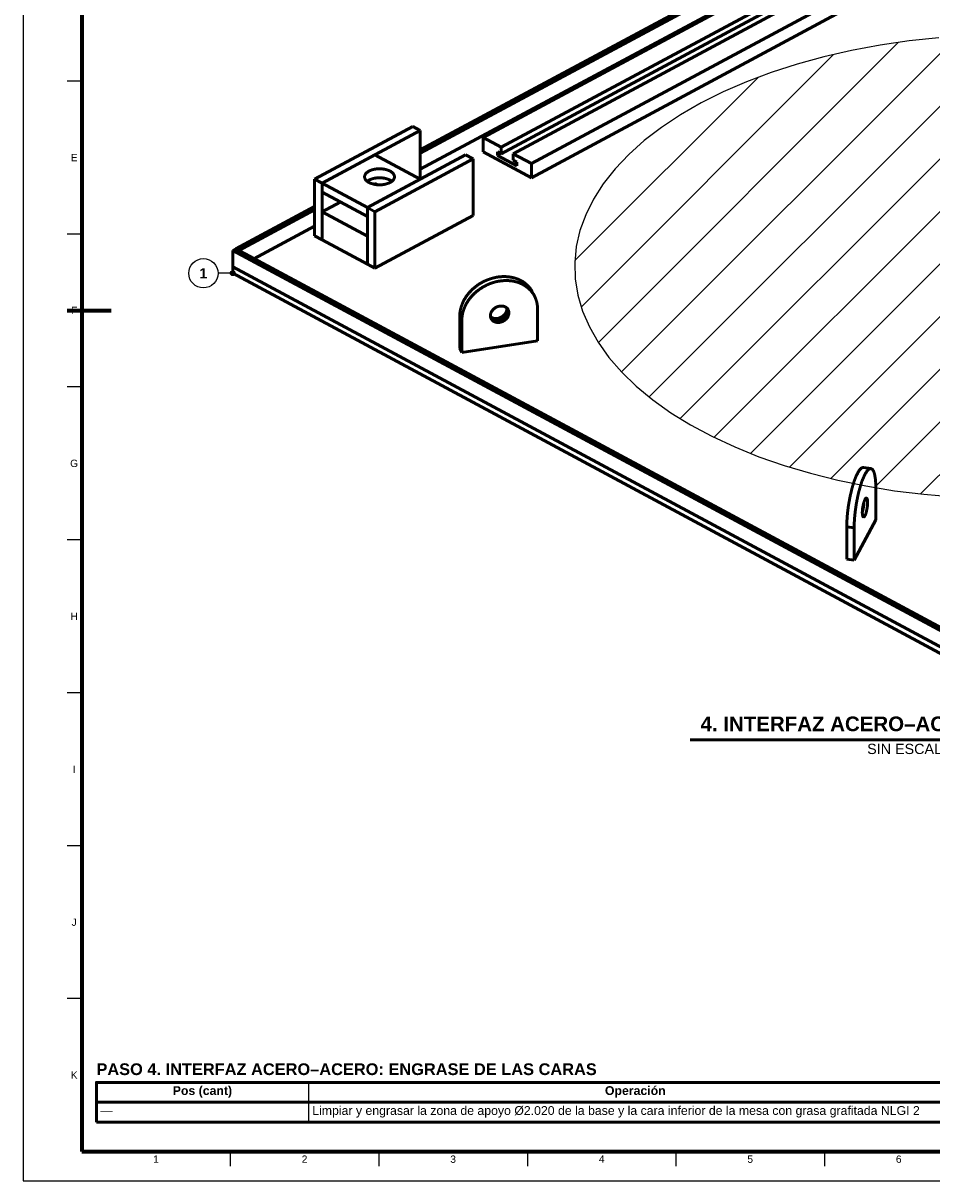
# Model space of a CAD drawing. Header units: millimetres. Extents: x 0 to 841, y 0 to 594.
# Tile 1 of 6: x 0 to 310, y 0 to 395. Entities that reach past the tile are written whole.
import ezdxf
from ezdxf.enums import TextEntityAlignment as Align

# ---------------------------------------------------------------- set-up
doc = ezdxf.new("R2010")
doc.units = ezdxf.units.MM
for name, color, linetype, lineweight in [('ACH', 7, 'CONTINUOUS', 13), ('COTA', 7, 'CONTINUOUS', 25), ('FINA', 7, 'CONTINUOUS', 25), ('MARCO', 7, 'CONTINUOUS', 70), ('TXT', 7, 'CONTINUOUS', 25), ('VIS', 7, 'CONTINUOUS', 50)]:
    doc.layers.add(name, color=color, linetype=linetype, lineweight=lineweight)
doc.styles.add('STD', font='LiberationSans-Regular.ttf')
doc.styles.add('STDB', font='LiberationSans-Bold.ttf')

msp = doc.modelspace()

# ---------------------------------------------------------------- hatches: boundary and pattern name
at = {"layer": 'ACH'}
h = msp.add_hatch(dxfattribs=at)
h.set_pattern_fill('ANSI31', scale=4)
h.paths.add_polyline_path([(439.66, 255.97), (446.67, 260.01), (453.14, 264.3), (459.04, 268.82), (464.33, 273.55), (469, 278.47), (473.02, 283.55), (476.36, 288.77), (479.02, 294.1), (480.99, 299.52), (482.24, 305), (482.78, 310.51), (482.6, 316.03), (481.7, 321.53), (480.09, 326.98), (477.78, 332.36), (474.77, 337.64), (471.09, 342.79), (466.74, 347.79), (461.76, 352.62), (456.16, 357.25), (449.97, 361.66), (443.23, 365.83), (435.96, 369.73), (428.2, 373.35), (419.99, 376.67), (411.36, 379.68), (402.37, 382.35), (393.05, 384.69), (383.46, 386.67), (373.62, 388.28), (363.61, 389.52), (353.45, 390.38), (343.21, 390.87), (332.93, 390.96), (322.66, 390.67), (312.46, 390), (302.36, 388.95), (292.43, 387.52), (282.71, 385.72), (273.25, 383.56), (264.09, 381.06), (255.28, 378.22), (246.85, 375.05), (238.86, 371.58), (231.34, 367.81), (224.33, 363.77), (217.86, 359.48), (211.96, 354.96), (206.67, 350.23), (202, 345.31), (197.98, 340.23), (194.64, 335.01), (191.98, 329.68), (190.01, 324.26), (188.76, 318.78), (188.22, 313.27), (188.4, 307.75), (189.3, 302.25), (190.91, 296.8), (193.22, 291.42), (196.23, 286.14), (199.91, 280.99), (204.26, 275.99), (209.24, 271.16), (214.84, 266.53), (221.03, 262.12), (227.77, 257.95), (235.04, 254.05), (242.8, 250.43), (251.01, 247.11), (259.64, 244.1), (268.63, 241.43), (277.95, 239.09), (287.54, 237.11), (297.38, 235.5), (307.39, 234.26), (317.55, 233.4), (327.79, 232.91), (338.07, 232.82), (348.34, 233.11), (358.54, 233.78), (368.64, 234.83), (378.57, 236.26), (388.29, 238.06), (397.75, 240.22), (406.91, 242.72), (415.72, 245.56), (424.15, 248.73), (432.14, 252.2)])
h.paths.add_polyline_path([(335.82, 301.95), (334.53, 301.96), (333.24, 302.02), (331.97, 302.13), (330.71, 302.28), (329.47, 302.49), (328.26, 302.74), (327.09, 303.03), (325.96, 303.37), (324.88, 303.74), (323.84, 304.16), (322.87, 304.62), (321.95, 305.11), (321.11, 305.63), (320.33, 306.19), (319.62, 306.77), (319, 307.38), (318.45, 308), (317.99, 308.65), (317.61, 309.32), (317.32, 309.99), (317.12, 310.68), (317, 311.37), (316.98, 312.06), (317.05, 312.76), (317.21, 313.45), (317.45, 314.13), (327.05, 336.86), (327.33, 337.33), (327.7, 337.77), (328.16, 338.2), (328.7, 338.6), (329.31, 338.96), (329.99, 339.29), (330.73, 339.58), (331.53, 339.83), (332.36, 340.03), (333.24, 340.18), (334.13, 340.28), (335.04, 340.33), (335.96, 340.33), (336.87, 340.28), (337.76, 340.18), (338.64, 340.03), (339.47, 339.83), (340.27, 339.58), (341.01, 339.29), (341.69, 338.96), (342.3, 338.6), (342.84, 338.2), (343.3, 337.77), (343.67, 337.33), (343.95, 336.86), (353.68, 313.79), (353.88, 313.1), (354, 312.41), (354.02, 311.72), (353.95, 311.02), (353.79, 310.33), (353.55, 309.65), (353.21, 308.98), (352.79, 308.33), (352.29, 307.69), (351.7, 307.07), (351.03, 306.47), (350.29, 305.91), (349.48, 305.37), (348.6, 304.86), (347.65, 304.39), (346.65, 303.95), (345.59, 303.55), (344.48, 303.19), (343.33, 302.88), (342.14, 302.61), (340.92, 302.38), (339.67, 302.2), (338.4, 302.07), (337.11, 301.98)], flags=16)
h = msp.add_hatch(color=7, dxfattribs=at)
h.dxf.hatch_style = 1
h.paths.add_polyline_path([(72.3, 309.68), (72.07, 310.24), (71.5, 310.48), (70.93, 310.24), (70.7, 309.68), (70.93, 309.11), (71.5, 308.88), (72.07, 309.11)])

# ---------------------------------------------------------------- linework, layer by layer
at = {"layer": 'COTA'}
msp.add_line((71.5, 309.68), (66.5, 309.68), dxfattribs=at)
msp.add_circle((71.5, 309.68), 0.8, dxfattribs=at)
at = {"layer": 'FINA'}
for p, q in [((20, 375.27), (15, 375.27)), ((20, 323.09), (15, 323.09)), ((20, 270.91), (15, 270.91)), ((20, 218.73), (15, 218.73)), ((20, 166.55), (15, 166.55)), ((20, 114.36), (15, 114.36)), ((20, 62.18), (15, 62.18)), ((97.35, 33.6), (97.35, 20)), ((25, 26.8), (646, 26.8)), ((70.69, 10), (70.69, 5)), ((121.38, 10), (121.38, 5)), ((172.06, 10), (172.06, 5)), ((222.75, 10), (222.75, 5)), ((273.44, 10), (273.44, 5))]:
    msp.add_line(p, q, dxfattribs=at)
msp.add_lwpolyline([(0, 0), (841, 0), (841, 594), (0, 594)], close=True, dxfattribs=at)
msp.add_lwpolyline([(312.46, 390), (302.36, 388.95), (292.43, 387.52), (282.71, 385.72), (273.25, 383.56), (264.09, 381.06), (255.28, 378.22), (246.85, 375.05), (238.86, 371.58), (231.34, 367.81), (224.33, 363.77), (217.86, 359.48), (211.96, 354.96), (206.67, 350.23), (202, 345.31), (197.98, 340.23), (194.64, 335.01), (191.98, 329.68), (190.01, 324.26), (188.76, 318.78), (188.22, 313.27), (188.4, 307.75), (189.3, 302.25), (190.91, 296.8), (193.22, 291.42), (196.23, 286.14), (199.91, 280.99), (204.26, 275.99), (209.24, 271.16), (214.84, 266.53), (221.03, 262.12), (227.77, 257.95), (235.04, 254.05), (242.8, 250.43), (251.01, 247.11), (259.64, 244.1), (268.63, 241.43), (277.95, 239.09), (287.54, 237.11), (297.38, 235.5), (307.39, 234.26), (317.55, 233.4)], dxfattribs=at)
msp.add_circle((61.5, 309.68), 5, dxfattribs=at)
at = {"layer": 'MARCO'}
msp.add_line((15, 297), (30, 297), dxfattribs=at)
msp.add_lwpolyline([(20, 10), (831, 10), (831, 584), (20, 584)], close=True, dxfattribs=at)
at = {"layer": 'VIS'}
for p, q in [((227.6, 150.54), (426.4, 150.54)), ((25, 33.6), (25, 20)), ((25, 20), (646, 20))]:
    msp.add_line(p, q, dxfattribs=at)
for points in [[(135.53, 351.8), (282.3, 430.6)], [(135.53, 350.7), (282.3, 429.5)], [(135.53, 345.16), (282.3, 423.96)], [(156.93, 356.03), (262.45, 412.69)], [(163.11, 352.71), (268.64, 409.37)], [(163.11, 350.5), (268.64, 407.15)], [(167.24, 350.5), (272.76, 407.15)], [(173.43, 347.17), (278.95, 403.83)], [(173.43, 342.25), (278.95, 398.91)], [(99.43, 341.78), (132.95, 359.77)], [(135.53, 358.39), (132.95, 359.77)], [(102.01, 340.39), (135.53, 358.39)], [(135.53, 341.78), (135.53, 358.39)], [(156.93, 351.11), (156.93, 356.03)], [(156.93, 356.03), (163.11, 352.71)], [(163.11, 352.71), (163.11, 350.5)], [(102.01, 340.39), (120.06, 350.08)], [(117.48, 332.09), (151, 350.08)], [(135.53, 341.78), (120.06, 350.08)], [(120.06, 330.7), (153.57, 348.7)], [(153.57, 348.7), (151, 350.08)], [(153.57, 329.38), (153.57, 348.7)], [(156.93, 351.11), (173.43, 342.25)], [(161.88, 351.16), (161.88, 349.93)], [(161.88, 351.16), (163.11, 350.5)], [(161.88, 349.93), (163.02, 350.54)], [(161.88, 349.93), (168.48, 346.39)], [(167.24, 350.5), (173.43, 347.17)], [(167.24, 350.5), (167.24, 348.28)], [(167.24, 348.28), (168.48, 347.62)], [(116.5, 342.61), (116.51, 342.73), (116.52, 342.85), (116.55, 342.96), (116.58, 343.08), (116.62, 343.19), (116.67, 343.3), (116.73, 343.41), (116.79, 343.51), (116.86, 343.61), (116.93, 343.71), (117.01, 343.8), (117.1, 343.89), (117.18, 343.97), (117.27, 344.05), (117.36, 344.13), (117.46, 344.21), (117.56, 344.28), (117.66, 344.34), (117.76, 344.41), (117.86, 344.47), (117.97, 344.53), (118.08, 344.59), (118.18, 344.64), (118.29, 344.69), (118.4, 344.74), (118.52, 344.79), (118.63, 344.83), (118.74, 344.87), (118.86, 344.91), (118.97, 344.95), (119.09, 344.99), (119.2, 345.02), (119.32, 345.06), (119.44, 345.09), (119.55, 345.11), (119.67, 345.14), (119.79, 345.17), (119.91, 345.19), (120.03, 345.21), (120.15, 345.23), (120.27, 345.25), (120.39, 345.27), (120.51, 345.28), (120.63, 345.3), (120.75, 345.31), (120.87, 345.32), (120.99, 345.33), (121.11, 345.33), (121.23, 345.34), (121.35, 345.34), (121.47, 345.35), (121.59, 345.35), (121.71, 345.35), (121.83, 345.34), (121.95, 345.34), (122.07, 345.33), (122.19, 345.33), (122.32, 345.32), (122.44, 345.31), (122.56, 345.3), (122.68, 345.29), (122.8, 345.27), (122.92, 345.25), (123.04, 345.24), (123.16, 345.22), (123.27, 345.2), (123.39, 345.17), (123.51, 345.15), (123.63, 345.12), (123.75, 345.09), (123.86, 345.06), (123.98, 345.03), (124.1, 345), (124.21, 344.96), (124.33, 344.92), (124.44, 344.88), (124.55, 344.84), (124.67, 344.8), (124.78, 344.75), (124.89, 344.7), (125, 344.65), (125.11, 344.6), (125.22, 344.54)], [(125.22, 344.54), (125.32, 344.48), (125.43, 344.42), (125.53, 344.36), (125.63, 344.29), (125.73, 344.22), (125.83, 344.14), (125.92, 344.07), (126.02, 343.99), (126.1, 343.9), (126.19, 343.81), (126.27, 343.72), (126.34, 343.62), (126.42, 343.52), (126.48, 343.42), (126.54, 343.31), (126.59, 343.2), (126.63, 343.09), (126.67, 342.97), (126.69, 342.85), (126.71, 342.73), (126.71, 342.61)], [(168.48, 347.62), (168.48, 346.39)], [(173.43, 342.25), (173.43, 347.17)], [(102.01, 340.39), (99.43, 341.78)], [(99.43, 322.46), (99.43, 341.78)], [(102.01, 321.07), (102.01, 340.39)], [(117.48, 332.09), (102.01, 340.39)], [(102.01, 337.32), (102.01, 340.39)], [(126.71, 342.61), (126.71, 342.49), (126.69, 342.37), (126.67, 342.25), (126.63, 342.13), (126.59, 342.02), (126.54, 341.91), (126.49, 341.81), (126.43, 341.7), (126.36, 341.6), (126.28, 341.51), (126.21, 341.42), (126.12, 341.33), (126.04, 341.25), (125.95, 341.17), (125.86, 341.09), (125.76, 341.01), (125.66, 340.94), (125.57, 340.88), (125.46, 340.81), (125.36, 340.75), (125.26, 340.69), (125.15, 340.63), (125.04, 340.58), (124.94, 340.53), (124.83, 340.48), (124.72, 340.43), (124.6, 340.39), (124.49, 340.35), (124.38, 340.31), (124.27, 340.27), (124.15, 340.23), (124.04, 340.2), (123.92, 340.16), (123.8, 340.13), (123.69, 340.1), (123.57, 340.08), (123.45, 340.05), (123.34, 340.03), (123.22, 340.01), (123.1, 339.99), (122.98, 339.97), (122.86, 339.95), (122.74, 339.93), (122.62, 339.92), (122.5, 339.91), (122.39, 339.9), (122.27, 339.89), (122.15, 339.88), (122.03, 339.87), (121.91, 339.87), (121.79, 339.87), (121.67, 339.87), (121.55, 339.87), (121.43, 339.87), (121.31, 339.87), (121.19, 339.87), (121.07, 339.88), (120.95, 339.89), (120.83, 339.9), (120.71, 339.91), (120.59, 339.92), (120.47, 339.93), (120.35, 339.95), (120.23, 339.97), (120.11, 339.99), (119.99, 340.01), (119.88, 340.03), (119.76, 340.05), (119.64, 340.08), (119.52, 340.1), (119.41, 340.13), (119.29, 340.16), (119.18, 340.2), (119.06, 340.23), (118.95, 340.27), (118.83, 340.31), (118.72, 340.35), (118.61, 340.39), (118.5, 340.43), (118.38, 340.48), (118.28, 340.53), (118.17, 340.58), (118.06, 340.63), (117.95, 340.69), (117.85, 340.75), (117.75, 340.81), (117.65, 340.88), (117.55, 340.94), (117.45, 341.01), (117.35, 341.09), (117.26, 341.17), (117.17, 341.25), (117.09, 341.33), (117.01, 341.42), (116.93, 341.51), (116.85, 341.6), (116.79, 341.7), (116.72, 341.81), (116.67, 341.91), (116.62, 342.02), (116.58, 342.13), (116.54, 342.25), (116.52, 342.37), (116.51, 342.49), (116.5, 342.61)], [(117.38, 341.07), (117.48, 341.14), (117.57, 341.21), (117.67, 341.28), (117.78, 341.34), (117.88, 341.4), (117.99, 341.46), (118.09, 341.52), (118.2, 341.57), (118.31, 341.62), (118.42, 341.67), (118.53, 341.72), (118.64, 341.76), (118.76, 341.8), (118.87, 341.84), (118.99, 341.88), (119.1, 341.92), (119.22, 341.95), (119.33, 341.98), (119.45, 342.01), (119.57, 342.04), (119.68, 342.07), (119.8, 342.09), (119.92, 342.12), (120.04, 342.14), (120.16, 342.16), (120.28, 342.18), (120.4, 342.19), (120.52, 342.21), (120.64, 342.22), (120.76, 342.23), (120.88, 342.24), (121, 342.25), (121.12, 342.26), (121.24, 342.26), (121.36, 342.27), (121.48, 342.27), (121.6, 342.27), (121.72, 342.27), (121.84, 342.27), (121.96, 342.26), (122.08, 342.26), (122.2, 342.25), (122.32, 342.24), (122.44, 342.23), (122.56, 342.22), (122.68, 342.21), (122.8, 342.19), (122.92, 342.18), (123.04, 342.16), (123.16, 342.14), (123.28, 342.12), (123.4, 342.1), (123.52, 342.07), (123.63, 342.04), (123.75, 342.02), (123.87, 341.99), (123.98, 341.95), (124.1, 341.92), (124.21, 341.89), (124.33, 341.85), (124.44, 341.81), (124.56, 341.77), (124.67, 341.72), (124.78, 341.68), (124.89, 341.63), (125, 341.58), (125.11, 341.52), (125.22, 341.47)], [(117.48, 332.09), (135.53, 341.78)], [(119.56, 340.09), (120.06, 340.36)], [(120.94, 339.89), (120.06, 340.36)], [(125.22, 341.47), (125.32, 341.41), (125.43, 341.35), (125.53, 341.28), (125.63, 341.21), (125.73, 341.14), (125.83, 341.07)], [(117.48, 329.01), (102.01, 337.32)], [(72.53, 317.98), (99.43, 332.42)], [(102.01, 330.67), (108.2, 333.99)], [(120.06, 330.7), (117.48, 332.09)], [(117.48, 312.77), (117.48, 332.09)], [(117.48, 329.01), (117.48, 332.09)], [(73.56, 317.43), (99.43, 331.32)], [(117.48, 322.37), (102.01, 330.67)], [(102.01, 321.07), (102.01, 330.67)], [(120.06, 311.38), (120.06, 330.7)], [(120.06, 311.38), (153.57, 329.38)], [(78.72, 314.66), (99.43, 325.78)], [(102.01, 321.07), (99.43, 322.46)], [(117.48, 312.77), (102.01, 321.07)], [(117.48, 312.77), (117.48, 322.37)], [(71.5, 317.43), (72.53, 317.98)], [(71.5, 311.89), (71.5, 317.43)], [(71.5, 317.43), (335.5, 175.69)], [(72.53, 317.98), (336.53, 176.24)], [(72.53, 317.98), (73.56, 317.43)], [(120.06, 311.38), (117.48, 312.77)], [(71.5, 309.68), (71.5, 311.89)], [(71.5, 311.89), (335.5, 170.15)], [(71.5, 311.89), (335.5, 170.15)], [(71.5, 309.68), (335.5, 167.94)], [(148.99, 295.09), (148.99, 295.21), (148.99, 295.33), (148.99, 295.45), (149, 295.57), (149.01, 295.69), (149.01, 295.81), (149.02, 295.93), (149.03, 296.05), (149.05, 296.17), (149.06, 296.29), (149.07, 296.4), (149.09, 296.52), (149.11, 296.64), (149.13, 296.76), (149.15, 296.88), (149.17, 297), (149.19, 297.12), (149.22, 297.23), (149.24, 297.35), (149.27, 297.47), (149.29, 297.59), (149.32, 297.7), (149.35, 297.82), (149.39, 297.93), (149.42, 298.05), (149.45, 298.17), (149.49, 298.28), (149.52, 298.4), (149.56, 298.51), (149.6, 298.62), (149.64, 298.74), (149.68, 298.85), (149.72, 298.96), (149.77, 299.07), (149.81, 299.19), (149.86, 299.3), (149.9, 299.41), (149.95, 299.52), (150, 299.63), (150.05, 299.74), (150.1, 299.85), (150.15, 299.96), (150.2, 300.06), (150.26, 300.17), (150.31, 300.28), (150.37, 300.39), (150.42, 300.49), (150.48, 300.6), (150.54, 300.7), (150.6, 300.81), (150.66, 300.91), (150.72, 301.01), (150.78, 301.12), (150.84, 301.22), (150.91, 301.32), (150.97, 301.42), (151.04, 301.52), (151.11, 301.62), (151.17, 301.72), (151.24, 301.82), (151.31, 301.92), (151.38, 302.02), (151.45, 302.12), (151.52, 302.21), (151.59, 302.31), (151.67, 302.4), (151.74, 302.5), (151.82, 302.59), (151.89, 302.69), (151.97, 302.78), (152.05, 302.87), (152.12, 302.96), (152.2, 303.05), (152.28, 303.14), (152.36, 303.23), (152.44, 303.32), (152.52, 303.41), (152.6, 303.5), (152.69, 303.59), (152.77, 303.67), (152.85, 303.76), (152.94, 303.84), (153.02, 303.93), (153.11, 304.01), (153.2, 304.1), (153.28, 304.18), (153.37, 304.26), (153.46, 304.34), (153.55, 304.42), (153.64, 304.5), (153.73, 304.58), (153.82, 304.66), (153.91, 304.74), (154.01, 304.82), (154.1, 304.89), (154.19, 304.97), (154.29, 305.04), (154.38, 305.12), (154.47, 305.19), (154.57, 305.26), (154.67, 305.34), (154.76, 305.41), (154.86, 305.48), (154.96, 305.55), (155.06, 305.62), (155.15, 305.69), (155.25, 305.75), (155.35, 305.82), (155.45, 305.89), (155.55, 305.95), (155.66, 306.02), (155.76, 306.08), (155.86, 306.15), (155.96, 306.21), (156.06, 306.27), (156.17, 306.33), (156.27, 306.39), (156.38, 306.45), (156.48, 306.51), (156.59, 306.57), (156.69, 306.63), (156.8, 306.68), (156.9, 306.74), (157.01, 306.8), (157.12, 306.85), (157.23, 306.9), (157.33, 306.96), (157.44, 307.01), (157.55, 307.06), (157.66, 307.11), (157.77, 307.16), (157.88, 307.21), (157.99, 307.26), (158.1, 307.3), (158.21, 307.35), (158.32, 307.4), (158.43, 307.44), (158.55, 307.48), (158.66, 307.53), (158.77, 307.57), (158.88, 307.61), (159, 307.65), (159.11, 307.69), (159.22, 307.73), (159.34, 307.77), (159.45, 307.81), (159.57, 307.84), (159.68, 307.88), (159.8, 307.91), (159.91, 307.95), (160.03, 307.98), (160.14, 308.01), (160.26, 308.04), (160.38, 308.07), (160.49, 308.1), (160.61, 308.13), (160.73, 308.16), (160.84, 308.19), (160.96, 308.21), (161.08, 308.24), (161.2, 308.26), (161.31, 308.28), (161.43, 308.31), (161.55, 308.33), (161.67, 308.35), (161.79, 308.37), (161.91, 308.39), (162.02, 308.4), (162.14, 308.42), (162.26, 308.44), (162.38, 308.45), (162.5, 308.47), (162.62, 308.48), (162.74, 308.49), (162.86, 308.5), (162.98, 308.51), (163.1, 308.52), (163.22, 308.53), (163.34, 308.54), (163.46, 308.54), (163.58, 308.55), (163.7, 308.55), (163.82, 308.55), (163.94, 308.56), (164.06, 308.56), (164.18, 308.56), (164.3, 308.55), (164.42, 308.55), (164.54, 308.55), (164.66, 308.55), (164.78, 308.54), (164.9, 308.53), (165.02, 308.53), (165.14, 308.52), (165.26, 308.51), (165.38, 308.5), (165.5, 308.49), (165.62, 308.47), (165.74, 308.46), (165.86, 308.44), (165.98, 308.43), (166.1, 308.41), (166.22, 308.39), (166.33, 308.37), (166.45, 308.35), (166.57, 308.33), (166.69, 308.31), (166.81, 308.28), (166.92, 308.26), (167.04, 308.23), (167.16, 308.21), (167.28, 308.18), (167.39, 308.15), (167.51, 308.12), (167.62, 308.08), (167.74, 308.05), (167.86, 308.02), (167.97, 307.98), (168.08, 307.94), (168.2, 307.91), (168.31, 307.87), (168.43, 307.83), (168.54, 307.79), (168.65, 307.74), (168.76, 307.7), (168.87, 307.65), (168.99, 307.61), (169.1, 307.56), (169.21, 307.51), (169.31, 307.46), (169.42, 307.41), (169.53, 307.36), (169.64, 307.3), (169.75, 307.25), (169.85, 307.19), (169.96, 307.14), (170.06, 307.08), (170.17, 307.02), (170.27, 306.96), (170.37, 306.89), (170.48, 306.83), (170.58, 306.77), (170.68, 306.7), (170.78, 306.63), (170.88, 306.56), (170.97, 306.5), (171.07, 306.42), (171.17, 306.35), (171.26, 306.28), (171.36, 306.21), (171.45, 306.13), (171.54, 306.05), (171.64, 305.98), (171.73, 305.9), (171.82, 305.82), (171.91, 305.74), (171.99, 305.65), (172.08, 305.57), (172.17, 305.49), (172.25, 305.4), (172.33, 305.31), (172.41, 305.23), (172.5, 305.14), (172.58, 305.05), (172.65, 304.96), (172.73, 304.86), (172.81, 304.77), (172.88, 304.68), (172.96, 304.58), (173.03, 304.48), (173.1, 304.39), (173.17, 304.29), (173.24, 304.19), (173.3, 304.09), (173.37, 303.99), (173.43, 303.89), (173.5, 303.79), (173.56, 303.68), (173.62, 303.58), (173.68, 303.47), (173.73, 303.37)], [(149.71, 293.73), (149.71, 293.85), (149.71, 293.97), (149.72, 294.09), (149.72, 294.21), (149.73, 294.33), (149.74, 294.45), (149.74, 294.57), (149.76, 294.69), (149.77, 294.81), (149.78, 294.93), (149.8, 295.05), (149.81, 295.17), (149.83, 295.29), (149.85, 295.41), (149.87, 295.52), (149.89, 295.64), (149.91, 295.76), (149.94, 295.88), (149.96, 296), (149.99, 296.11), (150.02, 296.23), (150.05, 296.35), (150.08, 296.46), (150.11, 296.58), (150.14, 296.7), (150.17, 296.81), (150.21, 296.93), (150.24, 297.04), (150.28, 297.15), (150.32, 297.27), (150.36, 297.38), (150.4, 297.49), (150.44, 297.61), (150.49, 297.72), (150.53, 297.83), (150.58, 297.94), (150.62, 298.05), (150.67, 298.16), (150.72, 298.27), (150.77, 298.38), (150.82, 298.49), (150.87, 298.6), (150.92, 298.71), (150.98, 298.82), (151.03, 298.92), (151.09, 299.03), (151.14, 299.14), (151.2, 299.24), (151.26, 299.35), (151.32, 299.45), (151.38, 299.56), (151.44, 299.66), (151.5, 299.76), (151.57, 299.86), (151.63, 299.97), (151.69, 300.07), (151.76, 300.17), (151.83, 300.27), (151.89, 300.37), (151.96, 300.47), (152.03, 300.56), (152.1, 300.66), (152.17, 300.76), (152.24, 300.86), (152.32, 300.95), (152.39, 301.05), (152.46, 301.14), (152.54, 301.24), (152.61, 301.33), (152.69, 301.42), (152.77, 301.52), (152.84, 301.61), (152.92, 301.7), (153, 301.79), (153.08, 301.88), (153.16, 301.97), (153.24, 302.06), (153.33, 302.14), (153.41, 302.23), (153.49, 302.32), (153.58, 302.4), (153.66, 302.49), (153.75, 302.57), (153.83, 302.66), (153.92, 302.74), (154.01, 302.82), (154.09, 302.91), (154.18, 302.99), (154.27, 303.07), (154.36, 303.15), (154.45, 303.23), (154.54, 303.31), (154.63, 303.38), (154.73, 303.46), (154.82, 303.54), (154.91, 303.61), (155.01, 303.69), (155.1, 303.76), (155.2, 303.84), (155.29, 303.91), (155.39, 303.98), (155.48, 304.05), (155.58, 304.12), (155.68, 304.19), (155.78, 304.26), (155.88, 304.33), (155.98, 304.4), (156.07, 304.47), (156.17, 304.53), (156.28, 304.6), (156.38, 304.66), (156.48, 304.73), (156.58, 304.79), (156.68, 304.85), (156.79, 304.92), (156.89, 304.98), (156.99, 305.04), (157.1, 305.1), (157.2, 305.16), (157.31, 305.22), (157.41, 305.27), (157.52, 305.33), (157.63, 305.39), (157.73, 305.44), (157.84, 305.49), (157.95, 305.55), (158.05, 305.6), (158.16, 305.65), (158.27, 305.7), (158.38, 305.75), (158.49, 305.8), (158.6, 305.85), (158.71, 305.9), (158.82, 305.95), (158.93, 306), (159.04, 306.04), (159.15, 306.09), (159.27, 306.13), (159.38, 306.17), (159.49, 306.21), (159.6, 306.26), (159.72, 306.3), (159.83, 306.34), (159.94, 306.38), (160.06, 306.41), (160.17, 306.45), (160.29, 306.49), (160.4, 306.52), (160.52, 306.56), (160.63, 306.59), (160.75, 306.62), (160.86, 306.66), (160.98, 306.69), (161.1, 306.72), (161.21, 306.75), (161.33, 306.78), (161.45, 306.8), (161.56, 306.83), (161.68, 306.86), (161.8, 306.88), (161.92, 306.91), (162.03, 306.93), (162.15, 306.95), (162.27, 306.97), (162.39, 306.99), (162.51, 307.01), (162.63, 307.03), (162.75, 307.05), (162.86, 307.07), (162.98, 307.08), (163.1, 307.1), (163.22, 307.11), (163.34, 307.12), (163.46, 307.14), (163.58, 307.15), (163.7, 307.16), (163.82, 307.16), (163.94, 307.17), (164.06, 307.18), (164.18, 307.19), (164.3, 307.19), (164.42, 307.19), (164.54, 307.2), (164.66, 307.2), (164.78, 307.2), (164.9, 307.2), (165.02, 307.2), (165.14, 307.2), (165.26, 307.19), (165.38, 307.19), (165.5, 307.18), (165.62, 307.18), (165.74, 307.17), (165.86, 307.16), (165.98, 307.15), (166.1, 307.14), (166.22, 307.13), (166.34, 307.12), (166.46, 307.1), (166.58, 307.09), (166.7, 307.07), (166.82, 307.06), (166.94, 307.04), (167.06, 307.02), (167.17, 307), (167.29, 306.98), (167.41, 306.95), (167.53, 306.93), (167.65, 306.9), (167.76, 306.88), (167.88, 306.85), (168, 306.82), (168.11, 306.79), (168.23, 306.76), (168.35, 306.73), (168.46, 306.7), (168.58, 306.66), (168.69, 306.63), (168.81, 306.59), (168.92, 306.55), (169.03, 306.51), (169.15, 306.47), (169.26, 306.43), (169.37, 306.39), (169.48, 306.34), (169.6, 306.3), (169.71, 306.25), (169.82, 306.2), (169.93, 306.16), (170.04, 306.11), (170.14, 306.05), (170.25, 306), (170.36, 305.95), (170.47, 305.89), (170.57, 305.84), (170.68, 305.78), (170.78, 305.72), (170.89, 305.66), (170.99, 305.6), (171.1, 305.54), (171.2, 305.48), (171.3, 305.41), (171.4, 305.34), (171.5, 305.28), (171.6, 305.21), (171.7, 305.14), (171.79, 305.07), (171.89, 305), (171.99, 304.92), (172.08, 304.85), (172.17, 304.77), (172.27, 304.7), (172.36, 304.62), (172.45, 304.54), (172.54, 304.46), (172.63, 304.38), (172.71, 304.3), (172.8, 304.21), (172.89, 304.13), (172.97, 304.04), (173.05, 303.96), (173.14, 303.87), (173.22, 303.78), (173.3, 303.69), (173.38, 303.6), (173.45, 303.51), (173.53, 303.41), (173.6, 303.32), (173.68, 303.23), (173.75, 303.13), (173.82, 303.03), (173.89, 302.93), (173.96, 302.84), (174.03, 302.74), (174.09, 302.64), (174.15, 302.53), (174.22, 302.43), (174.28, 302.33), (174.34, 302.22), (174.4, 302.12), (174.46, 302.01)], [(173.73, 303.37), (174.46, 302.01)], [(174.46, 302.01), (174.51, 301.91), (174.57, 301.8), (174.62, 301.69), (174.67, 301.58), (174.72, 301.47), (174.77, 301.36), (174.82, 301.24), (174.86, 301.13), (174.91, 301.02), (174.95, 300.9), (174.99, 300.79), (175.03, 300.68), (175.07, 300.56), (175.11, 300.44), (175.14, 300.33), (175.17, 300.21), (175.21, 300.09), (175.24, 299.98), (175.26, 299.86), (175.29, 299.74), (175.32, 299.62), (175.34, 299.5), (175.36, 299.38), (175.38, 299.26), (175.4, 299.14), (175.42, 299.02), (175.44, 298.9), (175.45, 298.78), (175.46, 298.66), (175.47, 298.54), (175.48, 298.42), (175.49, 298.3), (175.5, 298.17), (175.5, 298.05), (175.51, 297.93), (175.51, 297.81), (175.51, 297.69)], [(159.46, 295.23), (159.46, 295.35), (159.47, 295.47), (159.48, 295.59), (159.5, 295.71), (159.53, 295.83), (159.56, 295.94), (159.59, 296.06), (159.64, 296.18), (159.68, 296.29), (159.73, 296.4), (159.78, 296.51), (159.84, 296.61), (159.9, 296.72), (159.97, 296.82), (160.04, 296.92), (160.11, 297.02), (160.19, 297.11), (160.27, 297.2), (160.35, 297.29), (160.44, 297.38), (160.52, 297.47), (160.61, 297.55), (160.71, 297.62), (160.8, 297.7), (160.9, 297.77), (161, 297.84), (161.1, 297.91), (161.2, 297.97), (161.31, 298.03), (161.42, 298.09), (161.53, 298.14), (161.64, 298.19), (161.75, 298.24), (161.86, 298.28), (161.98, 298.32), (162.09, 298.36), (162.21, 298.39), (162.33, 298.42), (162.45, 298.45), (162.57, 298.47), (162.69, 298.49), (162.81, 298.5), (162.93, 298.51), (163.05, 298.52), (163.17, 298.52), (163.29, 298.52), (163.41, 298.51), (163.53, 298.5), (163.65, 298.48), (163.77, 298.46), (163.89, 298.44), (164.01, 298.41), (164.13, 298.37), (164.24, 298.33), (164.35, 298.28), (164.46, 298.23), (164.57, 298.18), (164.68, 298.12), (164.78, 298.05), (164.88, 297.98), (164.97, 297.91), (165.06, 297.83), (165.15, 297.74), (165.23, 297.65), (165.31, 297.56), (165.38, 297.46), (165.45, 297.36), (165.51, 297.25)], [(159.48, 294.91), (159.57, 294.83), (159.67, 294.76), (159.77, 294.69), (159.87, 294.63), (159.98, 294.57), (160.09, 294.52), (160.2, 294.47), (160.31, 294.42), (160.43, 294.39), (160.55, 294.35), (160.66, 294.33), (160.78, 294.3), (160.9, 294.28), (161.03, 294.27), (161.15, 294.26), (161.27, 294.26), (161.39, 294.25), (161.51, 294.26), (161.63, 294.27), (161.75, 294.28), (161.88, 294.29), (162, 294.31), (162.11, 294.34), (162.23, 294.37), (162.35, 294.4), (162.47, 294.43), (162.58, 294.47), (162.7, 294.51), (162.81, 294.56), (162.92, 294.61), (163.03, 294.66), (163.14, 294.72), (163.25, 294.77), (163.35, 294.84), (163.45, 294.9), (163.56, 294.97), (163.65, 295.04), (163.75, 295.11), (163.84, 295.19), (163.94, 295.27), (164.03, 295.35), (164.11, 295.44), (164.2, 295.53), (164.28, 295.62), (164.35, 295.71), (164.43, 295.81), (164.5, 295.91), (164.57, 296.01), (164.63, 296.11), (164.69, 296.22), (164.75, 296.33), (164.8, 296.44), (164.85, 296.55), (164.89, 296.66), (164.93, 296.78), (164.96, 296.9), (164.99, 297.02), (165.01, 297.14), (165.03, 297.26), (165.04, 297.38), (165.04, 297.5), (165.04, 297.62), (165.04, 297.74), (165.02, 297.86)], [(165.3, 297.57), (165.33, 297.46), (165.36, 297.34), (165.38, 297.22), (165.39, 297.1), (165.4, 296.98), (165.41, 296.86), (165.4, 296.74), (165.39, 296.62), (165.38, 296.5), (165.36, 296.38), (165.33, 296.26), (165.3, 296.14), (165.26, 296.03), (165.22, 295.91), (165.18, 295.8), (165.13, 295.69), (165.07, 295.58), (165.01, 295.48), (164.95, 295.37), (164.89, 295.27), (164.82, 295.17), (164.75, 295.08), (164.67, 294.98), (164.59, 294.89), (164.51, 294.8), (164.42, 294.71), (164.34, 294.63), (164.25, 294.55), (164.15, 294.47), (164.06, 294.4), (163.96, 294.32), (163.86, 294.26), (163.76, 294.19), (163.66, 294.13), (163.55, 294.07), (163.45, 294.01), (163.34, 293.96), (163.23, 293.91), (163.12, 293.86), (163, 293.81), (162.89, 293.77), (162.77, 293.74), (162.66, 293.7), (162.54, 293.68), (162.42, 293.65), (162.3, 293.63), (162.18, 293.61), (162.06, 293.6), (161.94, 293.59), (161.82, 293.58), (161.7, 293.58), (161.58, 293.58), (161.46, 293.59), (161.34, 293.6), (161.22, 293.61), (161.1, 293.63), (160.98, 293.66), (160.86, 293.69), (160.75, 293.72), (160.63, 293.76), (160.52, 293.81), (160.41, 293.86), (160.3, 293.91), (160.2, 293.97), (160.1, 294.03), (160, 294.1), (159.9, 294.18), (159.81, 294.26), (159.72, 294.34), (159.64, 294.43), (159.56, 294.52)], [(165.51, 297.25), (165.56, 297.14), (165.61, 297.03), (165.65, 296.92), (165.68, 296.81), (165.71, 296.69), (165.74, 296.57), (165.75, 296.45), (165.76, 296.33), (165.77, 296.21), (165.76, 296.09), (165.76, 295.97), (165.74, 295.85), (165.72, 295.74), (165.7, 295.62), (165.67, 295.5), (165.64, 295.39), (165.6, 295.27), (165.55, 295.16), (165.5, 295.05), (165.45, 294.94), (165.4, 294.84), (165.34, 294.73), (165.27, 294.63), (165.21, 294.53), (165.13, 294.44), (165.06, 294.34), (164.98, 294.25), (164.9, 294.16), (164.82, 294.07), (164.74, 293.99), (164.65, 293.91), (164.56, 293.83), (164.46, 293.75), (164.37, 293.68), (164.27, 293.61), (164.17, 293.54), (164.07, 293.48), (163.97, 293.42), (163.86, 293.36), (163.75, 293.31), (163.65, 293.25), (163.54, 293.21), (163.42, 293.16), (163.31, 293.12), (163.2, 293.08), (163.08, 293.05), (162.97, 293.01), (162.85, 292.99), (162.73, 292.96), (162.62, 292.94), (162.5, 292.93), (162.38, 292.91), (162.26, 292.9), (162.14, 292.9), (162.02, 292.9), (161.9, 292.9), (161.78, 292.91), (161.66, 292.92), (161.54, 292.94), (161.42, 292.96), (161.3, 292.99), (161.19, 293.02), (161.07, 293.06), (160.96, 293.1), (160.85, 293.14), (160.74, 293.19), (160.63, 293.25), (160.53, 293.31), (160.43, 293.37), (160.33, 293.44), (160.24, 293.52), (160.15, 293.6), (160.06, 293.68), (159.98, 293.77), (159.91, 293.87), (159.84, 293.96), (159.77, 294.06), (159.71, 294.17)], [(175.51, 297.69), (175.51, 286.62)], [(148.99, 284.01), (148.99, 295.09)], [(149.71, 293.73), (148.99, 295.09)], [(149.71, 282.66), (149.71, 293.73)], [(159.71, 294.17), (159.66, 294.28), (159.61, 294.39), (159.57, 294.5), (159.53, 294.62), (159.51, 294.74), (159.48, 294.86), (159.47, 294.98), (159.46, 295.1), (159.46, 295.23)], [(175.51, 286.62), (149.71, 282.66)], [(149.71, 282.66), (148.99, 284.01)], [(281.05, 223.21), (281.05, 223.33), (281.05, 223.45), (281.05, 223.58), (281.06, 223.7), (281.06, 223.82), (281.06, 223.94), (281.06, 224.06), (281.06, 224.18), (281.07, 224.3), (281.07, 224.42), (281.08, 224.54), (281.08, 224.66), (281.08, 224.78), (281.09, 224.9), (281.1, 225.02), (281.1, 225.14), (281.11, 225.26), (281.11, 225.38), (281.12, 225.5), (281.13, 225.62), (281.13, 225.74), (281.14, 225.86), (281.15, 225.99), (281.16, 226.11), (281.17, 226.23), (281.18, 226.35), (281.18, 226.47), (281.19, 226.59), (281.2, 226.71), (281.21, 226.83), (281.22, 226.95), (281.23, 227.07), (281.24, 227.19), (281.26, 227.31), (281.27, 227.43), (281.28, 227.55), (281.29, 227.67), (281.3, 227.79), (281.31, 227.91), (281.33, 228.03), (281.34, 228.15), (281.35, 228.27), (281.37, 228.39), (281.38, 228.51), (281.39, 228.63), (281.41, 228.75), (281.42, 228.87), (281.44, 228.99), (281.45, 229.11), (281.47, 229.22), (281.48, 229.34), (281.5, 229.46), (281.52, 229.58), (281.53, 229.7), (281.55, 229.82), (281.57, 229.94), (281.58, 230.06), (281.6, 230.18), (281.62, 230.3), (281.64, 230.42), (281.65, 230.54), (281.67, 230.66), (281.69, 230.78), (281.71, 230.9), (281.73, 231.02), (281.75, 231.13), (281.77, 231.25), (281.79, 231.37), (281.81, 231.49), (281.83, 231.61), (281.85, 231.73), (281.87, 231.85), (281.89, 231.97), (281.91, 232.09), (281.93, 232.2), (281.95, 232.32), (281.98, 232.44), (282, 232.56), (282.02, 232.68), (282.04, 232.8), (282.07, 232.91), (282.09, 233.03), (282.11, 233.15), (282.14, 233.27), (282.16, 233.39), (282.18, 233.51), (282.21, 233.62), (282.23, 233.74), (282.26, 233.86), (282.28, 233.98), (282.31, 234.1), (282.34, 234.21), (282.36, 234.33), (282.39, 234.45), (282.42, 234.57), (282.44, 234.68), (282.47, 234.8), (282.5, 234.92), (282.53, 235.04), (282.55, 235.15), (282.58, 235.27), (282.61, 235.39), (282.64, 235.5), (282.67, 235.62), (282.7, 235.74), (282.73, 235.86), (282.76, 235.97), (282.79, 236.09), (282.82, 236.21), (282.85, 236.32), (282.88, 236.44), (282.92, 236.55), (282.95, 236.67), (282.98, 236.79), (283.01, 236.9), (283.05, 237.02), (283.08, 237.13), (283.11, 237.25), (283.15, 237.37), (283.18, 237.48), (283.22, 237.6), (283.25, 237.71), (283.29, 237.83), (283.33, 237.94), (283.36, 238.06), (283.4, 238.17), (283.44, 238.29), (283.47, 238.4), (283.51, 238.52), (283.55, 238.63), (283.59, 238.74), (283.63, 238.86), (283.67, 238.97), (283.71, 239.08), (283.75, 239.2), (283.79, 239.31), (283.84, 239.42), (283.88, 239.54), (283.92, 239.65), (283.97, 239.76), (284.01, 239.87), (284.06, 239.99), (284.1, 240.1), (284.15, 240.21), (284.2, 240.32), (284.24, 240.43), (284.29, 240.54), (284.34, 240.65), (284.39, 240.76), (284.44, 240.87), (284.49, 240.98), (284.55, 241.09), (284.6, 241.19), (284.66, 241.3), (284.71, 241.41), (284.77, 241.52), (284.83, 241.62), (284.88, 241.73), (284.95, 241.83), (285.01, 241.93), (285.07, 242.04), (285.13, 242.14), (285.2, 242.24), (285.27, 242.34), (285.34, 242.44), (285.41, 242.53), (285.49, 242.63), (285.56, 242.72), (285.64, 242.81), (285.72, 242.9), (285.81, 242.99), (285.9, 243.07), (285.99, 243.14), (286.09, 243.21), (286.19, 243.28), (286.3, 243.33), (286.41, 243.37), (286.53, 243.4), (286.65, 243.41), (286.77, 243.4)], [(283.58, 222.83), (283.58, 222.95), (283.58, 223.07), (283.58, 223.19), (283.58, 223.31), (283.58, 223.43), (283.58, 223.55), (283.59, 223.67), (283.59, 223.79), (283.59, 223.91), (283.6, 224.03), (283.6, 224.15), (283.6, 224.27), (283.61, 224.39), (283.61, 224.51), (283.62, 224.63), (283.62, 224.76), (283.63, 224.88), (283.64, 225), (283.64, 225.12), (283.65, 225.24), (283.66, 225.36), (283.67, 225.48), (283.67, 225.6), (283.68, 225.72), (283.69, 225.84), (283.7, 225.96), (283.71, 226.08), (283.72, 226.2), (283.73, 226.32), (283.74, 226.44), (283.75, 226.56), (283.76, 226.68), (283.77, 226.8), (283.78, 226.92), (283.79, 227.04), (283.8, 227.16), (283.81, 227.28), (283.83, 227.4), (283.84, 227.52), (283.85, 227.64), (283.86, 227.76), (283.88, 227.88), (283.89, 228), (283.91, 228.12), (283.92, 228.24), (283.93, 228.36), (283.95, 228.48), (283.96, 228.6), (283.98, 228.72), (283.99, 228.84), (284.01, 228.96), (284.02, 229.08), (284.04, 229.2), (284.06, 229.32), (284.07, 229.44), (284.09, 229.55), (284.11, 229.67), (284.12, 229.79), (284.14, 229.91), (284.16, 230.03), (284.18, 230.15), (284.2, 230.27), (284.21, 230.39), (284.23, 230.51), (284.25, 230.63), (284.27, 230.75), (284.29, 230.87), (284.31, 230.98), (284.33, 231.1), (284.35, 231.22), (284.37, 231.34), (284.39, 231.46), (284.41, 231.58), (284.43, 231.7), (284.46, 231.82), (284.48, 231.94), (284.5, 232.05), (284.52, 232.17), (284.54, 232.29), (284.57, 232.41), (284.59, 232.53), (284.61, 232.65), (284.64, 232.76), (284.66, 232.88), (284.68, 233), (284.71, 233.12), (284.73, 233.24), (284.76, 233.35), (284.78, 233.47), (284.81, 233.59), (284.83, 233.71), (284.86, 233.83), (284.89, 233.94), (284.91, 234.06), (284.94, 234.18), (284.97, 234.3), (284.99, 234.41), (285.02, 234.53), (285.05, 234.65), (285.08, 234.77), (285.11, 234.88), (285.13, 235), (285.16, 235.12), (285.19, 235.23), (285.22, 235.35), (285.25, 235.47), (285.28, 235.58), (285.31, 235.7), (285.34, 235.82), (285.38, 235.93), (285.41, 236.05), (285.44, 236.17), (285.47, 236.28), (285.5, 236.4), (285.54, 236.52), (285.57, 236.63), (285.6, 236.75), (285.64, 236.86), (285.67, 236.98), (285.71, 237.09), (285.74, 237.21), (285.78, 237.32), (285.81, 237.44), (285.85, 237.55), (285.89, 237.67), (285.92, 237.78), (285.96, 237.9), (286, 238.01), (286.04, 238.13), (286.08, 238.24), (286.12, 238.36), (286.16, 238.47), (286.2, 238.58), (286.24, 238.7), (286.28, 238.81), (286.32, 238.92), (286.36, 239.04), (286.4, 239.15), (286.45, 239.26), (286.49, 239.37), (286.54, 239.49), (286.58, 239.6), (286.63, 239.71), (286.67, 239.82), (286.72, 239.93), (286.77, 240.04), (286.82, 240.15), (286.87, 240.26), (286.92, 240.37), (286.97, 240.48), (287.02, 240.59), (287.07, 240.7), (287.13, 240.81), (287.18, 240.92), (287.24, 241.02), (287.29, 241.13), (287.35, 241.23), (287.41, 241.34), (287.47, 241.44), (287.53, 241.55), (287.59, 241.65), (287.66, 241.75), (287.73, 241.85), (287.79, 241.95), (287.86, 242.05), (287.94, 242.15), (288.01, 242.24), (288.09, 242.33), (288.17, 242.43), (288.25, 242.51), (288.33, 242.6), (288.42, 242.68), (288.52, 242.75), (288.62, 242.83), (288.72, 242.89), (288.83, 242.94), (288.94, 242.98), (289.06, 243.01), (289.18, 243.02), (289.3, 243.02)], [(286.77, 243.4), (289.3, 243.02)], [(289.3, 243.02), (289.41, 242.99), (289.52, 242.94), (289.63, 242.88), (289.72, 242.81), (289.81, 242.72), (289.89, 242.63), (289.96, 242.54), (290.03, 242.44), (290.09, 242.33), (290.14, 242.23), (290.2, 242.12), (290.24, 242.01), (290.29, 241.9), (290.33, 241.79), (290.37, 241.67), (290.41, 241.56), (290.44, 241.44), (290.48, 241.33), (290.51, 241.21), (290.54, 241.1), (290.57, 240.98), (290.59, 240.86), (290.62, 240.74), (290.64, 240.63), (290.66, 240.51), (290.68, 240.39), (290.7, 240.27), (290.72, 240.15), (290.74, 240.03), (290.76, 239.91), (290.77, 239.8), (290.79, 239.68), (290.8, 239.56), (290.82, 239.44), (290.83, 239.32), (290.84, 239.2), (290.85, 239.08), (290.86, 238.96), (290.87, 238.84), (290.88, 238.72), (290.89, 238.6), (290.9, 238.48), (290.9, 238.36), (290.91, 238.24), (290.92, 238.12), (290.92, 238), (290.93, 237.88), (290.93, 237.76), (290.93, 237.64), (290.94, 237.52), (290.94, 237.4), (290.94, 237.28), (290.94, 237.16), (290.95, 237.04), (290.95, 236.92), (290.95, 236.8), (290.95, 236.68)], [(290.95, 236.68), (290.95, 225.61)], [(286.36, 228.06), (286.36, 228.18), (286.36, 228.3), (286.37, 228.42), (286.37, 228.54), (286.38, 228.66), (286.39, 228.78), (286.4, 228.9), (286.41, 229.02), (286.42, 229.14), (286.43, 229.26), (286.44, 229.38), (286.46, 229.5), (286.47, 229.62), (286.49, 229.74), (286.51, 229.86), (286.53, 229.98), (286.55, 230.1), (286.57, 230.22), (286.59, 230.34), (286.61, 230.46), (286.64, 230.57), (286.66, 230.69), (286.69, 230.81), (286.72, 230.93), (286.74, 231.04), (286.77, 231.16), (286.8, 231.28), (286.84, 231.39), (286.87, 231.51), (286.91, 231.63), (286.94, 231.74), (286.98, 231.85), (287.02, 231.97), (287.06, 232.08), (287.11, 232.19), (287.16, 232.3), (287.21, 232.41), (287.26, 232.52), (287.32, 232.63), (287.39, 232.73), (287.46, 232.82), (287.54, 232.91), (287.64, 232.98), (287.76, 233)], [(286.9, 231.61), (286.9, 231.49), (286.9, 231.37), (286.89, 231.24), (286.89, 231.12), (286.88, 231), (286.87, 230.87), (286.86, 230.75), (286.85, 230.63), (286.84, 230.5), (286.83, 230.38), (286.81, 230.26), (286.8, 230.14), (286.78, 230.01), (286.76, 229.89), (286.74, 229.77), (286.72, 229.65), (286.7, 229.53), (286.68, 229.41), (286.66, 229.28), (286.63, 229.16), (286.61, 229.04), (286.58, 228.92), (286.55, 228.8), (286.52, 228.68), (286.49, 228.56), (286.46, 228.44), (286.43, 228.32), (286.4, 228.21), (286.36, 228.09)], [(287.76, 233), (287.87, 232.94), (287.94, 232.85), (287.99, 232.74), (288.04, 232.63), (288.07, 232.51), (288.09, 232.39), (288.11, 232.28), (288.13, 232.16), (288.14, 232.04), (288.15, 231.92), (288.16, 231.8), (288.16, 231.68), (288.16, 231.56), (288.16, 231.44), (288.16, 231.32), (288.16, 231.19), (288.16, 231.07), (288.15, 230.95), (288.14, 230.83), (288.14, 230.71), (288.13, 230.59), (288.12, 230.47), (288.1, 230.35), (288.09, 230.23), (288.08, 230.11), (288.06, 230), (288.05, 229.88), (288.03, 229.76), (288.01, 229.64), (288, 229.52), (287.98, 229.4), (287.95, 229.28), (287.93, 229.16), (287.91, 229.04), (287.89, 228.93), (287.86, 228.81), (287.83, 228.69), (287.81, 228.57), (287.78, 228.46), (287.75, 228.34), (287.72, 228.22), (287.69, 228.11), (287.65, 227.99), (287.62, 227.88), (287.58, 227.76), (287.54, 227.65), (287.5, 227.54), (287.46, 227.42), (287.41, 227.31), (287.37, 227.2), (287.32, 227.09), (287.26, 226.98), (287.2, 226.88), (287.14, 226.78), (287.07, 226.68), (286.98, 226.59), (286.88, 226.53), (286.76, 226.51)], [(290.95, 225.61), (283.58, 211.75)], [(286.76, 226.51), (286.65, 226.57), (286.57, 226.67), (286.52, 226.79), (286.48, 226.91), (286.45, 227.03), (286.42, 227.16), (286.4, 227.29), (286.39, 227.42), (286.38, 227.54), (286.37, 227.67), (286.36, 227.8), (286.36, 227.93), (286.36, 228.06)], [(281.05, 212.14), (281.05, 223.21)], [(283.58, 222.83), (281.05, 223.21)], [(283.58, 211.75), (283.58, 222.83)], [(283.58, 211.75), (281.05, 212.14)]]:
    msp.add_lwpolyline(points, dxfattribs=at)
msp.add_lwpolyline([(25, 26.8), (646, 26.8), (646, 33.6), (25, 33.6)], close=True, dxfattribs=at)

# ---------------------------------------------------------------- texts
at = {"layer": 'TXT'}
for s, height, style, p in [('E', 2.5, 'STD', (17.4, 349.18)), ('1', 3.5, 'STDB', (61.5, 309.68)), ('F', 2.5, 'STD', (17.4, 297)), ('G', 2.5, 'STD', (17.4, 244.82)), ('H', 2.5, 'STD', (17.4, 192.64)), ('I', 2.5, 'STD', (17.4, 140.45)), ('J', 2.5, 'STD', (17.4, 88.27)), ('K', 2.5, 'STD', (17.4, 36.09)), ('Pos (cant)', 3, 'STDB', (61.17, 30.8)), ('Operación', 3, 'STDB', (208.89, 30.8)), ('1', 2.5, 'STD', (45.34, 7.4)), ('2', 2.5, 'STD', (96.03, 7.4)), ('3', 2.5, 'STD', (146.72, 7.4)), ('4', 2.5, 'STD', (197.41, 7.4)), ('5', 2.5, 'STD', (248.09, 7.4)), ('6', 2.5, 'STD', (298.78, 7.4))]:
    msp.add_text(s, height=height, dxfattribs=dict(at, style=style)).set_placement(p, align=Align.MIDDLE_CENTER)
at = {"layer": 'TXT', "style": 'STDB'}
msp.add_text('4. INTERFAZ ACERO–ACERO: ENGRASE DE LAS CARAS', height=5, dxfattribs=at).set_placement((327, 151.94), align=Align.BOTTOM_CENTER)
at = {"layer": 'TXT', "style": 'STD'}
msp.add_text('SIN ESCALA (referencial, no medir)', height=3.5, dxfattribs=at).set_placement((327, 149.14), align=Align.TOP_CENTER)
at = {"layer": 'TXT', "style": 'STDB'}
msp.add_text('PASO 4. INTERFAZ ACERO–ACERO: ENGRASE DE LAS CARAS', height=4, dxfattribs=at).set_placement((25, 40.1), align=Align.TOP_LEFT)
at = {"layer": 'TXT', "style": 'STD'}
for s, p in [('—', (26.3, 24)), ('Limpiar y engrasar la zona de apoyo Ø2.020 de la base y la cara inferior de la mesa con grasa grafitada NLGI 2', (98.65, 24))]:
    msp.add_text(s, height=3, dxfattribs=at).set_placement(p, align=Align.MIDDLE_LEFT)

doc.saveas('drawing.dxf')
